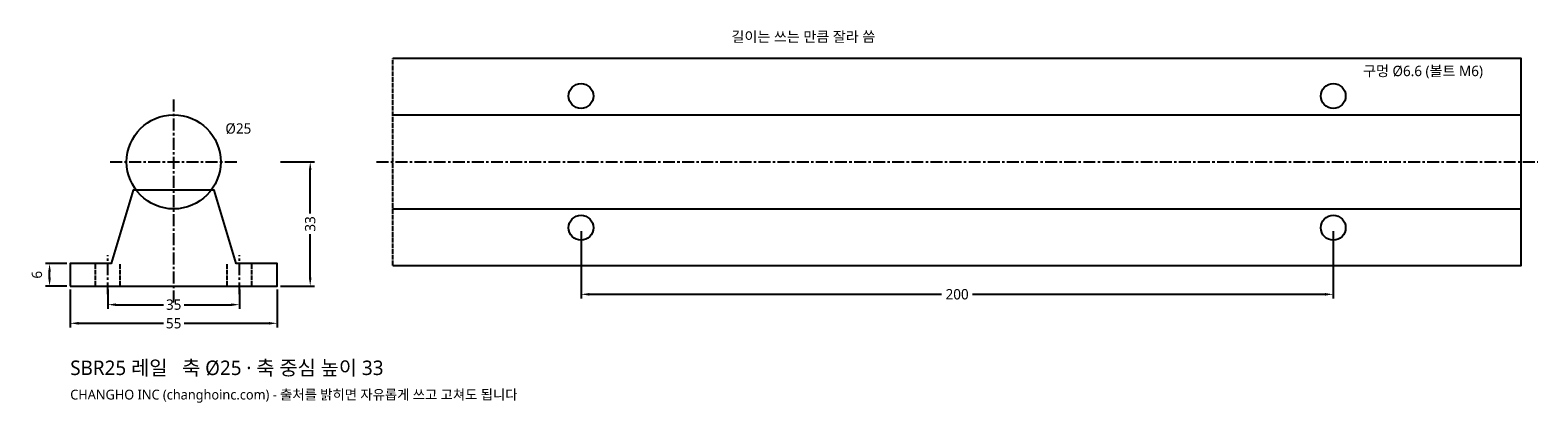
# Model space of a CAD drawing. Header units: millimetres. Extents: x -38 to 363, y -31 to 68.
import ezdxf

# ---------------------------------------------------------------- set-up
doc = ezdxf.new("R2010")
doc.units = ezdxf.units.MM
doc.linetypes.add('CENTER', pattern=[5.08, 3.175, -0.635, 0.635, -0.635])
doc.linetypes.add('DASHED', pattern=[1.524, 1.27, -0.254])
for name, color, linetype in [('문자', 7, 'CONTINUOUS'), ('숨은선', 3, 'DASHED'), ('외형선', 7, 'CONTINUOUS'), ('중심선', 1, 'CENTER'), ('치수', 4, 'CONTINUOUS')]:
    doc.layers.add(name, color=color, linetype=linetype)
doc.styles.add('CH_KOR', font='malgun.ttf')
doc.dimstyles.new('CH_DIM', dxfattribs={"dimtxt": 2.5, "dimasz": 2, "dimexe": 1, "dimexo": 0.8, "dimgap": 0.8, "dimtad": 1, "dimdec": 1, "dimdsep": 46, "dimtxsty": 'CH_KOR', "dimcen": 2.5, "dimclrd": 4, "dimclre": 4, "dimclrt": 4, "dimazin": 3, "dimtfac": 1, "dimtmove": 0, "dimatfit": 3})

# ---------------------------------------------------------------- blocks, each defined once
blk = doc.blocks.new('_CLOSEDFILLED')
at = {"color": 0, "linetype": 'BYBLOCK'}
blk.add_solid([(-1, 0.16), (0, 0), (-1, -0.16)], dxfattribs=at)
blk = doc.blocks.new('*D1')
at = {"color": 4}
for p, q in [((-27.5, -0.88), (-27.5, -11)), ((27.5, -0.88), (27.5, -11)), ((-25.3, -9.9), (-2.75, -9.9)), ((2.75, -9.9), (25.3, -9.9))]:
    blk.add_line(p, q, dxfattribs=at)
at = {"layer": 'Defpoints'}
for p in [(-27.5, 0), (27.5, 0), (-27.5, -9.9)]:
    blk.add_point(p, dxfattribs=at)
at = {"layer": '치수', "color": 4, "xscale": 2.2, "yscale": 2.2, "rotation": 180}
blk.add_blockref('_CLOSEDFILLED', (-27.5, -9.9), dxfattribs=at)
at = {"layer": '치수', "color": 4, "xscale": 2.2, "yscale": 2.2}
blk.add_blockref('_CLOSEDFILLED', (27.5, -9.9), dxfattribs=at)
at = {"layer": '치수', "color": 4, "insert": (0, -9.9), "char_height": 2.75, "attachment_point": 5, "style": 'CH_KOR'}
blk.add_mtext('55', dxfattribs=at)
blk = doc.blocks.new('*D2')
at = {"color": 4}
for p, q in [((-17.5, -0.88), (-17.5, -6.05)), ((17.5, -0.88), (17.5, -6.05)), ((-15.3, -4.95), (-2.75, -4.95)), ((2.75, -4.95), (15.3, -4.95))]:
    blk.add_line(p, q, dxfattribs=at)
at = {"layer": 'Defpoints'}
for p in [(-17.5, 0), (17.5, 0), (-17.5, -4.95)]:
    blk.add_point(p, dxfattribs=at)
at = {"layer": '치수', "color": 4, "xscale": 2.2, "yscale": 2.2, "rotation": 180}
blk.add_blockref('_CLOSEDFILLED', (-17.5, -4.95), dxfattribs=at)
at = {"layer": '치수', "color": 4, "xscale": 2.2, "yscale": 2.2}
blk.add_blockref('_CLOSEDFILLED', (17.5, -4.95), dxfattribs=at)
at = {"layer": '치수', "color": 4, "insert": (0, -4.95), "char_height": 2.75, "attachment_point": 5, "style": 'CH_KOR'}
blk.add_mtext('35', dxfattribs=at)
blk = doc.blocks.new('*D3')
at = {"color": 4}
for p, q in [((28.38, 33), (37.4, 33)), ((36.3, 19.25), (36.3, 30.8)), ((36.3, 2.2), (36.3, 13.75)), ((28.38, 0), (37.4, 0))]:
    blk.add_line(p, q, dxfattribs=at)
at = {"layer": 'Defpoints'}
for p in [(27.5, 33), (27.5, 0), (36.3, 0)]:
    blk.add_point(p, dxfattribs=at)
at = {"layer": '치수', "color": 4, "xscale": 2.2, "yscale": 2.2}
for p, rotation in [((36.3, 33), 90), ((36.3, 0), 270)]:
    blk.add_blockref('_CLOSEDFILLED', p, dxfattribs=dict(at, rotation=rotation))
at = {"layer": '치수', "color": 4, "insert": (36.3, 16.5), "char_height": 2.75, "attachment_point": 5, "rotation": 90, "style": 'CH_KOR'}
blk.add_mtext('33', dxfattribs=at)
blk = doc.blocks.new('*D4')
at = {"color": 4}
for p, q in [((-28.38, 6), (-34.1, 6)), ((-28.38, 0), (-34.1, 0)), ((-33, 2.2), (-33, 3.8))]:
    blk.add_line(p, q, dxfattribs=at)
at = {"layer": 'Defpoints'}
for p in [(-27.5, 6), (-33, 0), (-27.5, 0)]:
    blk.add_point(p, dxfattribs=at)
at = {"layer": '치수', "color": 4, "xscale": 2.2, "yscale": 2.2}
for p, rotation in [((-33, 6), 90), ((-33, 0), 270)]:
    blk.add_blockref('_CLOSEDFILLED', p, dxfattribs=dict(at, rotation=rotation))
at = {"layer": '치수', "color": 4, "insert": (-36.355, 3), "char_height": 2.75, "attachment_point": 5, "rotation": 90, "style": 'CH_KOR'}
blk.add_mtext('6', dxfattribs=at)
blk = doc.blocks.new('*D5')
at = {"color": 4}
for p, q in [((108.3, 14.62), (108.3, -3.3)), ((308.3, 14.62), (308.3, -3.3)), ((110.5, -2.2), (204.175, -2.2)), ((212.425, -2.2), (306.1, -2.2))]:
    blk.add_line(p, q, dxfattribs=at)
at = {"layer": 'Defpoints'}
for p in [(108.3, 15.5), (308.3, 15.5), (108.3, -2.2)]:
    blk.add_point(p, dxfattribs=at)
at = {"layer": '치수', "color": 4, "xscale": 2.2, "yscale": 2.2, "rotation": 180}
blk.add_blockref('_CLOSEDFILLED', (108.3, -2.2), dxfattribs=at)
at = {"layer": '치수', "color": 4, "xscale": 2.2, "yscale": 2.2}
blk.add_blockref('_CLOSEDFILLED', (308.3, -2.2), dxfattribs=at)
at = {"layer": '치수', "color": 4, "insert": (208.3, -2.2), "char_height": 2.75, "attachment_point": 5, "style": 'CH_KOR'}
blk.add_mtext('200', dxfattribs=at)

msp = doc.modelspace()

# ---------------------------------------------------------------- linework, layer by layer
at = {"layer": '숨은선'}
for p, q in [((58.3, 5.5), (58.3, 60.5)), ((358.3, 5.5), (358.3, 60.5)), ((-20.8, 0), (-20.8, 6)), ((-14.2, 0), (-14.2, 6)), ((14.2, 0), (14.2, 6)), ((20.8, 0), (20.8, 6))]:
    msp.add_line(p, q, dxfattribs=at)
at = {"layer": '외형선'}
for p, q in [((58.3, 45.5), (358.3, 45.5)), ((58.3, 20.5), (358.3, 20.5))]:
    msp.add_line(p, q, dxfattribs=at)
msp.add_lwpolyline([(58.3, 5.5), (358.3, 5.5), (358.3, 60.5), (58.3, 60.5)], dxfattribs=at)
msp.add_lwpolyline([(-27.5, 0), (27.5, 0), (27.5, 6), (16.61, 6), (10.75, 25.5), (-10.75, 25.5), (-16.61, 6), (-27.5, 6)], close=True, dxfattribs=at)
for centre, radius in [((108.3, 50.5), 3.3), ((308.3, 50.5), 3.3), ((0, 33), 12.5), ((108.3, 15.5), 3.3), ((308.3, 15.5), 3.3)]:
    msp.add_circle(centre, radius, dxfattribs=at)
at = {"layer": '중심선'}
for p, q in [((0, -4.4), (0, 49.9)), ((-16.9, 33), (16.9, 33)), ((53.9, 33), (362.7, 33)), ((-17.5, -2.2), (-17.5, 8.2)), ((17.5, -2.2), (17.5, 8.2))]:
    msp.add_line(p, q, dxfattribs=at)

# ---------------------------------------------------------------- texts
at = {"layer": '문자', "style": 'CH_KOR'}
for s, height, p in [('길이는 쓰는 만큼 잘라 씀', 2.75, (148.3, 64.9)), ('구멍 Ø6.6 (볼트 M6)', 2.75, (316.22, 55.78)), ('Ø25', 2.75, (13.75, 40.5)), ('SBR25 레일   축 Ø25 · 축 중심 높이 33', 3.85, (-27.5, -23.65)), ('CHANGHO INC (changhoinc.com) - 출처를 밝히면 자유롭게 쓰고 고쳐도 됩니다', 2.6, (-27.5, -30.15))]:
    msp.add_text(s, height=height, dxfattribs=at).set_placement(p)

# ---------------------------------------------------------------- dimensions: what is measured, and where the dimension line sits
at = {"layer": '치수'}
for base, p1, p2, picture, middle in [((36.3, 0), (27.5, 0), (27.5, 33), '*D3', (36.3, 16.5)), ((-33, 0), (-27.5, 0), (-27.5, 6), '*D4', (-36.36, 3))]:
    dim = msp.add_linear_dim(base=base, p1=p1, p2=p2, angle=90, dimstyle='CH_DIM', override={"dimscale": 1.1}, dxfattribs=at)
    dim.commit()
    dim.dimension.update_dxf_attribs({"geometry": picture, "text_midpoint": middle})
for base, p1, p2, picture, middle in [((108.3, -2.2), (108.3, 15.5), (308.3, 15.5), '*D5', (208.3, -2.2)), ((-27.5, -9.9), (-27.5, 0), (27.5, 0), '*D1', (0, -9.9)), ((-17.5, -4.95), (-17.5, 0), (17.5, 0), '*D2', (0, -4.95))]:
    dim = msp.add_linear_dim(base=base, p1=p1, p2=p2, dimstyle='CH_DIM', override={"dimscale": 1.1}, dxfattribs=at)
    dim.commit()
    dim.dimension.update_dxf_attribs({"geometry": picture, "text_midpoint": middle})

doc.saveas('drawing.dxf')
